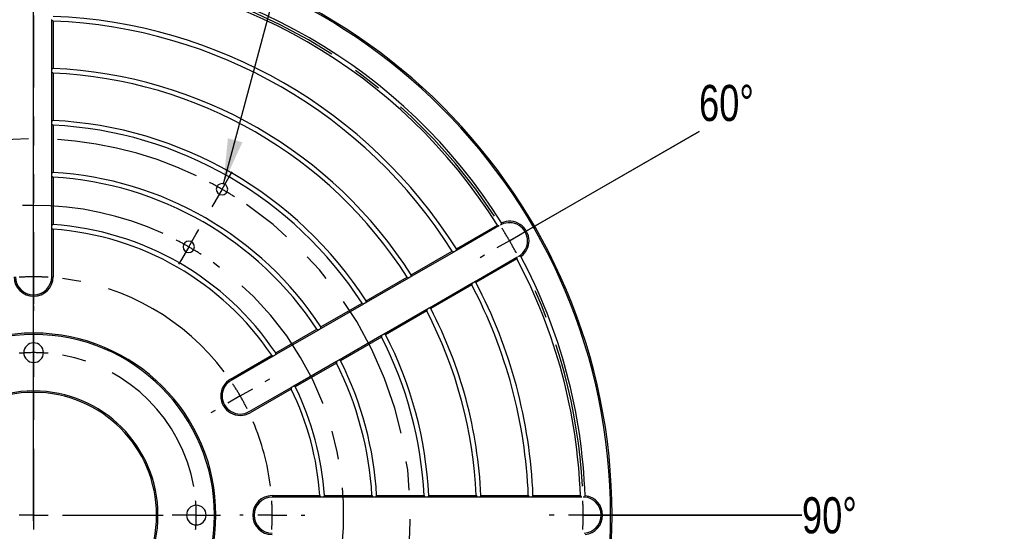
# Model space of a CAD drawing. Header units: inches. Extents: x 0.1 to 11.4, y 0.2 to 8.3.
# Tile 7 of 9: x 3.9 to 7.3, y 4.7 to 6.4. Entities that reach past the tile are written whole.
import ezdxf

# ---------------------------------------------------------------- set-up
doc = ezdxf.new("R2010")
doc.units = ezdxf.units.IN
doc.header["$MEASUREMENT"] = 0
doc.linetypes.add('CENTERX2', pattern=[0.8, 0.5, -0.1, 0.1, -0.1])
doc.linetypes.add('PHANTOM', pattern=[0.5, 0.25, -0.05, 0.05, -0.05, 0.05, -0.05])
doc.layers.add('CENTER', color=151, linetype='CENTERX2')
doc.layers.add('DIMENSIONS', color=150, linetype='Continuous')
doc.layers.add('SECTION', color=7, linetype='PHANTOM', lineweight=35)
doc.styles.add('SLDTEXTSTYLE0', font='TXT', dxfattribs={"width": 0.75})
doc.dimstyles.new('SLDDIMSTYLE0', dxfattribs={"dimtxt": 0.137795, "dimasz": 0.156, "dimexe": 0, "dimexo": 0.0625, "dimgap": 0.034449, "dimtad": 0, "dimtih": 1, "dimtoh": 1, "dimdec": 3, "dimlfac": 2, "dimrnd": 1e-09, "dimzin": 4, "dimdsep": 46, "dimtxsty": 'SLDTEXTSTYLE0', "dimsah": 1, "dimcen": 0, "dimadec": 0, "dimazin": 1, "dimtfac": 1, "dimtdec": 3, "dimtofl": 0, "dimtmove": 0, "dimatfit": 3, "dimfxl": 0, "dimfrac": 2, "dimtolj": 1, "dimtzin": 12, "dimarcsym": 0})
doc.dimstyles.new('SLDDIMSTYLE1', dxfattribs={"dimtxt": 0.137795, "dimasz": 0.156, "dimexe": 0, "dimexo": 0.0625, "dimgap": 0.034449, "dimtad": 0, "dimtih": 1, "dimtoh": 1, "dimdec": 3, "dimlfac": 2, "dimrnd": 1e-09, "dimzin": 12, "dimdsep": 46, "dimtxsty": 'SLDTEXTSTYLE0', "dimsah": 1, "dimcen": 0, "dimadec": 0, "dimazin": 3, "dimtfac": 1, "dimtdec": 3, "dimtofl": 0, "dimtmove": 0, "dimatfit": 3, "dimfxl": 0, "dimfrac": 2, "dimtolj": 1, "dimtzin": 12, "dimarcsym": 0})
doc.dimstyles.new('SLDDIMSTYLE2', dxfattribs={"dimtxt": 0.137795, "dimasz": 0.156, "dimexe": 0, "dimexo": 0.0625, "dimgap": 0.034449, "dimtad": 0, "dimtih": 1, "dimtoh": 1, "dimdec": 3, "dimlfac": 2, "dimrnd": 1e-09, "dimzin": 12, "dimdsep": 46, "dimtxsty": 'SLDTEXTSTYLE0', "dimsah": 1, "dimcen": 0, "dimadec": 0, "dimazin": 3, "dimtfac": 1, "dimtdec": 3, "dimtofl": 0, "dimtmove": 0, "dimatfit": 3, "dimfxl": 0, "dimfrac": 2, "dimtolj": 1, "dimtzin": 12, "dimarcsym": 0})

# ---------------------------------------------------------------- blocks, each defined once
blk = doc.blocks.new('SW_ANGORDINATE_DIMENSION_0')
at = {"layer": 'DIMENSIONS', "color": 0}
blk.add_line((0.0795, -2.6069), (0.0795, 0), dxfattribs=at)
at = {"layer": 'DIMENSIONS', "color": 0, "insert": (0, 0.1611), "char_height": 0.125, "attachment_point": 1, "style": 'SLDTEXTSTYLE0'}
blk.add_mtext('0°', dxfattribs=at)
blk = doc.blocks.new('SW_ANGORDINATE_DIMENSION_2')
at = {"layer": 'DIMENSIONS', "color": 0}
for p, q in [((0, 0), (-0.6555, -0.3784)), ((-0.6122, -0.3534), (0, 0))]:
    blk.add_line(p, q, dxfattribs=at)
at = {"layer": 'DIMENSIONS', "color": 0, "insert": (0, 0.1611), "char_height": 0.125, "attachment_point": 1, "style": 'SLDTEXTSTYLE0'}
blk.add_mtext('60°', dxfattribs=at)
blk = doc.blocks.new('SW_ANGORDINATE_DIMENSION_4')
at = {"layer": 'DIMENSIONS', "color": 0}
for p, q in [((0, 0.0992), (-0.7569, 0.0992)), ((-0.7069, 0.0992), (0, 0.0992))]:
    blk.add_line(p, q, dxfattribs=at)
at = {"layer": 'DIMENSIONS', "color": 0, "insert": (0, 0.1611), "char_height": 0.125, "attachment_point": 1, "style": 'SLDTEXTSTYLE0'}
blk.add_mtext('90°', dxfattribs=at)
blk = doc.blocks.new('_D')
at = {"layer": 'DIMENSIONS'}
for p, q in [((2.3864, 7.5654), (2.1364, 7.5654)), ((3.0326, 6.3914), (2.3864, 7.5654))]:
    blk.add_line(p, q, dxfattribs=at)
blk.add_solid([(3.0326, 6.3914), (2.9802, 6.5406), (2.9346, 6.5156)], dxfattribs=at)
at = {"layer": 'DIMENSIONS', "char_height": 0.1378, "attachment_point": 1, "style": 'SLDTEXTSTYLE0'}
for s, insert in [('%%c', (1.3914, 7.7419)), ('7.600', (1.5992, 7.744)), ('MAX B.C.', (1.3123, 7.5232))]:
    blk.add_mtext(s, dxfattribs=dict(at, insert=insert))
blk = doc.blocks.new('_D_1')
at = {"layer": 'DIMENSIONS'}
for p, q in [((2.1555, 6.9168), (1.9055, 6.9168)), ((3.4262, 5.3652), (2.1555, 6.9168))]:
    blk.add_line(p, q, dxfattribs=at)
blk.add_solid([(3.4262, 5.3652), (3.3474, 5.5024), (3.3072, 5.4694)], dxfattribs=at)
at = {"layer": 'DIMENSIONS', "char_height": 0.1378, "attachment_point": 1, "style": 'SLDTEXTSTYLE0'}
for s, insert in [('%%c', (1.1956, 7.0934)), ('3.300', (1.4034, 7.0955)), ('MIN B.C.', (1.1518, 6.8747))]:
    blk.add_mtext(s, dxfattribs=dict(at, insert=insert))
blk = doc.blocks.new('_D_2')
at = {"layer": 'DIMENSIONS'}
for p, q in [((2.7227, 4.287), (1.8099, 3.9595)), ((1.8099, 3.9595), (1.5599, 3.9595))]:
    blk.add_line(p, q, dxfattribs=at)
blk.add_solid([(2.7227, 4.287), (2.567, 4.2588), (2.5846, 4.2099)], dxfattribs=at)
at = {"layer": 'DIMENSIONS', "char_height": 0.1378, "attachment_point": 1, "style": 'SLDTEXTSTYLE0'}
for s, insert in [('%%c', (0.4864, 4.0267)), ('5.211', (0.6942, 4.0289)), ('B.C.', (1.2041, 4.0289))]:
    blk.add_mtext(s, dxfattribs=dict(at, insert=insert))
blk = doc.blocks.new('_D_3')
at = {"layer": 'DIMENSIONS'}
for p, q in [((3.0758, 4.1041), (1.9343, 3.2898)), ((1.9343, 3.2898), (1.6843, 3.2898))]:
    blk.add_line(p, q, dxfattribs=at)
blk.add_solid([(3.0758, 4.1041), (2.9337, 4.0347), (2.9639, 3.9924)], dxfattribs=at)
at = {"layer": 'DIMENSIONS', "char_height": 0.1378, "attachment_point": 1, "style": 'SLDTEXTSTYLE0'}
for s, insert in [('%%c', (0.6108, 3.357)), ('4.290', (0.8186, 3.3591)), ('B.C.', (1.3285, 3.3591))]:
    blk.add_mtext(s, dxfattribs=dict(at, insert=insert))
blk = doc.blocks.new('_D_4')
at = {"layer": 'DIMENSIONS'}
for p, q in [((4.3673, 4.3511), (5.819, 3.047)), ((5.819, 3.047), (6.069, 3.047))]:
    blk.add_line(p, q, dxfattribs=at)
blk.add_solid([(4.3673, 4.3511), (4.466, 4.2275), (4.5008, 4.2662)], dxfattribs=at)
at = {"layer": 'DIMENSIONS', "char_height": 0.1378, "attachment_point": 1, "style": 'SLDTEXTSTYLE0'}
for s, insert in [('%%c', (6.069, 3.1142)), ('2.250', (6.2768, 3.1163)), ('B.C.', (6.7867, 3.1163))]:
    blk.add_mtext(s, dxfattribs=dict(at, insert=insert))
blk = doc.blocks.new('_D_6')
at = {"layer": 'DIMENSIONS'}
for p, q in [((4.6053, 5.8741), (4.9523, 7.169)), ((4.9523, 7.169), (5.2499, 7.169))]:
    blk.add_line(p, q, dxfattribs=at)
blk.add_solid([(4.6053, 5.8741), (4.6708, 6.0181), (4.6206, 6.0315)], dxfattribs=at)
at = {"layer": 'DIMENSIONS', "attachment_point": 1, "style": 'SLDTEXTSTYLE0'}
for s, insert, char_height in [('12X 3-48 UNC THRU ALL', (5.2336, 7.456), 0.137795), ('FOR THERMOCOUPLE', (5.3124, 7.2373), 0.137795), ('CONNECTORS', (5.6151, 7.0185), 0.1378)]:
    blk.add_mtext(s, dxfattribs=dict(at, insert=insert, char_height=char_height))
blk = doc.blocks.new('SW_CENTERMARKSYMBOL_0')
at = {"layer": 'CENTER', "color": 0}
for p, q in [((0.6764, 0.609), (0.6862, 0.626)), ((0.6514, 0.5657), (0.6764, 0.609)), ((0.6514, 0.5657), (0.6264, 0.5224)), ((0.6264, 0.5224), (0.6166, 0.5054)), ((1.7321, 0.4375), (1.7472, 0.4462)), ((0.5363, 0.3663), (0.5612, 0.4096)), ((0.5612, 0.4096), (0.5711, 0.4266)), ((1.6454, 0.3875), (1.6887, 0.4125)), ((0, 0.3625), (0, 0.38)), ((1.6454, 0.3875), (1.6021, 0.3625)), ((0.5363, 0.3663), (0.5113, 0.323)), ((0, 0.2625), (0, 0.3125)), ((0.5113, 0.323), (0.5014, 0.306)), ((1.5588, 0.3375), (1.5437, 0.3288)), ((0, 0.2625), (0, 0.2125)), ((0, 0.1625), (0, 0.145)), ((0, 0.05), (0, 0.084)), ((0, 0), (0, 0.05)), ((0, 0), (0, -0.05)), ((0, -0.05), (0, -0.084)), ((0.8011, -0.1), (0.8162, -0.0912)), ((0, -0.4625), (0, -0.1148)), ((0.7145, -0.15), (0.7578, -0.125)), ((0.7145, -0.15), (0.6712, -0.175)), ((0.6279, -0.2), (0.6127, -0.2088)), ((0, -0.5625), (0, -0.5125)), ((0, -0.5625), (-0.05, -0.5625)), ((0, -0.5625), (0, -0.6125)), ((0, -0.5625), (0.05, -0.5625)), ((0.1, -0.5625), (0.4477, -0.5625)), ((0.5125, -0.5625), (0.4785, -0.5625)), ((0.5625, -0.5625), (0.5125, -0.5625)), ((0.5625, -0.5625), (0.6125, -0.5625)), ((0.6125, -0.5625), (0.6465, -0.5625)), ((0.725, -0.5625), (0.7125, -0.5625)), ((0.825, -0.5625), (0.775, -0.5625)), ((0.825, -0.5625), (0.875, -0.5625)), ((0.925, -0.5625), (0.9375, -0.5625)), ((1.8, -0.5625), (1.7825, -0.5625)), ((1.9, -0.5625), (1.85, -0.5625)), ((1.9, -0.5625), (1.95, -0.5625)), ((2, -0.5625), (2.0175, -0.5625))]:
    blk.add_line(p, q, dxfattribs=at)
for radius, start, end in [(1.9, 33.0156, 86.9844), (1.3028, 64.3981, 115.6019), (1.3028, 60, 62.199), (1.3028, 57.801, 60), (1.3028, 337.3981, 55.6019), (1.0725, 65.3423, 114.6577), (1.9, 30, 31.5078), (1.0725, 60, 62.6711), (1.9, 28.4922, 30), (1.0725, 57.3289, 60), (1.0725, 338.3423, 54.6577), (1.9, 3.0156, 26.9844), (0.825, 90, 93.4725), (0.825, 86.5275, 90), (0.825, 36.9449, 83.0551), (0.5625, 90, 95.093), (0.5625, 84.907, 90), (0.5625, 10.1859, 79.8141), (0.825, 30, 33.4725), (0.825, 26.5275, 30), (0.825, 6.9449, 23.0551), (0.5625, 0, 5.093), (0.825, 0, 3.4725), (1.9, 0, 1.5078), (0.5625, 354.907, 0), (0.825, 356.5275, 0), (1.9, 358.4922, 0)]:
    blk.add_arc((0, -0.5625), radius, start, end, dxfattribs=at)

msp = doc.modelspace()

# ---------------------------------------------------------------- linework, layer by layer
at = {"color": 1, "linetype": 'Continuous', "lineweight": 25}
for p, q in [((4.01139, 6.44062), (4.01139, 6.44236)), ((4.01139, 6.27089), (4.01139, 6.44062)), ((4.01639, 6.43754), (4.01639, 6.27357)), ((4.01139, 6.26916), (4.01139, 6.27089)), ((4.01139, 6.26049), (4.01139, 6.26222)), ((4.01139, 6.09072), (4.01139, 6.26049)), ((4.01639, 6.25739), (4.01639, 6.09337)), ((4.01139, 6.08899), (4.01139, 6.09072)), ((4.01139, 6.08032), (4.01139, 6.08205)), ((4.01139, 5.91051), (4.01139, 6.08032)), ((4.01639, 6.07719), (4.01639, 5.91312)), ((4.01139, 5.90877), (4.01139, 5.91051)), ((4.01139, 5.9001), (4.01139, 5.90183)), ((4.01139, 5.73021), (4.01139, 5.9001)), ((4.01639, 5.89693), (4.01639, 5.73278)), ((4.01139, 5.72847), (4.01139, 5.73021)), ((4.01139, 5.7198), (4.01139, 5.72153)), ((5.41056, 5.6488), (5.55254, 5.73077)), ((5.55769, 5.72797), (5.41072, 5.64312)), ((4.01139, 5.55196), (4.01139, 5.7198)), ((4.01639, 5.71658), (4.01639, 5.55196)), ((5.25454, 5.55872), (5.39655, 5.64071)), ((5.40171, 5.63792), (5.25472, 5.55305)), ((5.40321, 5.63878), (5.40171, 5.63792)), ((5.41072, 5.64312), (5.40922, 5.64225)), ((5.47322, 5.53486), (5.62019, 5.61972)), ((5.62004, 5.61386), (5.47806, 5.53188)), ((5.09849, 5.46862), (5.24053, 5.55063)), ((5.25472, 5.55305), (5.25322, 5.55218)), ((5.24571, 5.54785), (5.09869, 5.46297)), ((5.31722, 5.4448), (5.46421, 5.52966)), ((5.46405, 5.52379), (5.32204, 5.44181)), ((4.94238, 5.3785), (5.08447, 5.46053)), ((5.08968, 5.45777), (4.94262, 5.37286)), ((5.09118, 5.45863), (5.08968, 5.45777)), ((5.16119, 5.35471), (5.30821, 5.4396)), ((5.30803, 5.43372), (5.16599, 5.35171)), ((4.7862, 5.28833), (4.92836, 5.3704)), ((4.93361, 5.36765), (4.78648, 5.28271)), ((4.94262, 5.37286), (4.94112, 5.37199)), ((5.00512, 5.26461), (5.15218, 5.34951)), ((5.15197, 5.34362), (5.00988, 5.26158)), ((4.62961, 5.19791), (4.77217, 5.28022)), ((4.77746, 5.2775), (4.63211, 5.19358)), ((4.77896, 5.27837), (4.77746, 5.2775)), ((4.78648, 5.28271), (4.78497, 5.28184)), ((4.84898, 5.17446), (4.99611, 5.2594)), ((4.99586, 5.25349), (4.8537, 5.17141)), ((4.99611, 5.2594), (4.99761, 5.26027)), ((5.00362, 5.26374), (5.00512, 5.26461)), ((4.69461, 5.08533), (4.83996, 5.16925)), ((4.83967, 5.16331), (4.69711, 5.081)), ((4.83996, 5.16925), (4.84146, 5.17012)), ((4.84747, 5.17359), (4.84898, 5.17446)), ((4.77389, 4.79446), (4.9385, 4.79446)), ((4.94172, 4.78946), (4.77389, 4.78946)), ((4.94346, 4.78946), (4.94172, 4.78946)), ((4.95214, 4.78946), (4.9504, 4.78946)), ((5.12203, 4.78946), (4.95214, 4.78946)), ((4.95471, 4.79446), (5.11886, 4.79446)), ((5.12376, 4.78946), (5.12203, 4.78946)), ((5.13243, 4.78946), (5.1307, 4.78946)), ((5.30225, 4.78946), (5.13243, 4.78946)), ((5.13505, 4.79446), (5.29912, 4.79446)), ((5.30398, 4.78946), (5.30225, 4.78946)), ((5.31265, 4.78946), (5.31092, 4.78946)), ((5.48242, 4.78946), (5.31265, 4.78946)), ((5.3153, 4.79446), (5.47932, 4.79446)), ((5.48415, 4.78946), (5.48242, 4.78946)), ((5.49282, 4.78946), (5.49108, 4.78946)), ((5.66255, 4.78946), (5.49282, 4.78946)), ((5.4955, 4.79446), (5.65947, 4.79446)), ((5.66428, 4.78946), (5.66255, 4.78946)), ((5.67295, 4.78946), (5.67122, 4.78946)), ((5.84266, 4.78946), (5.67295, 4.78946)), ((5.67565, 4.79446), (5.8396, 4.79446)), ((5.84439, 4.78946), (5.84266, 4.78946))]:
    msp.add_line(p, q, dxfattribs=at)
at = {"color": 1, "linetype": 'Continuous', "lineweight": 25, "flags": 128}
for points in [[(5.55919, 5.72884), (5.55835, 5.72835), (5.55769, 5.72797)], [(5.62019, 5.61972), (5.62103, 5.6202), (5.62169, 5.62058)], [(5.24721, 5.54872), (5.24637, 5.54823), (5.24571, 5.54785)], [(5.46421, 5.52966), (5.46505, 5.53015), (5.46571, 5.53053)], [(5.47172, 5.534), (5.47256, 5.53448), (5.47322, 5.53486)], [(5.09869, 5.46297), (5.09785, 5.46248), (5.09719, 5.4621)], [(5.30821, 5.4396), (5.30905, 5.44008), (5.30971, 5.44046)], [(5.31572, 5.44393), (5.31656, 5.44442), (5.31722, 5.4448)], [(4.93511, 5.36852), (4.93427, 5.36804), (4.93361, 5.36765)], [(5.15218, 5.34951), (5.15302, 5.35), (5.15368, 5.35038)], [(5.15969, 5.35385), (5.16053, 5.35433), (5.16119, 5.35471)]]:
    msp.add_lwpolyline(points, dxfattribs=at)
at = {"color": 1, "linetype": 'Continuous', "lineweight": 25}
for centre, radius, start, end in [((3.94889, 4.72696), 2, 0, 180), ((3.94889, 4.72696), 1.995, 0, 180), ((3.94889, 4.72696), 1.90808, 32.01668, 87.98332), ((3.94889, 4.72696), 1.89192, 32.04464, 87.95536), ((3.94889, 4.72696), 1.72808, 32.23858, 87.76142), ((3.94889, 4.72696), 1.71192, 32.25973, 87.74027), ((3.94889, 4.72696), 1.54808, 32.49902, 87.50098), ((3.94889, 4.72696), 1.53192, 32.52541, 87.47459), ((3.94889, 4.72696), 1.36808, 32.82807, 87.17193), ((3.94889, 4.72696), 1.35192, 32.86192, 87.13808), ((3.94889, 4.72696), 1.18808, 33.25697, 86.74303), ((3.94889, 4.72696), 1.17192, 33.30195, 86.69805), ((4.60026, 5.85517), 0.01963, 0, 180), ((4.60026, 5.85517), 0.01963, 180, 0), ((3.94889, 4.72696), 1.00808, 33.83933, 86.16067), ((5.59433, 5.67696), 0.0675, 0, 114.13193), ((5.59433, 5.67696), 0.0625, 0, 116.16952), ((3.94889, 4.72696), 0.99192, 33.902, 86.098), ((4.48514, 5.65577), 0.01963, 0, 180), ((4.48514, 5.65577), 0.01963, 180, 0), ((5.59433, 5.67696), 0.0625, 303.83048, 0), ((5.59433, 5.67696), 0.0675, 305.86807, 0), ((3.94889, 4.72696), 1.90808, 2.01668, 27.98332), ((3.94889, 4.72696), 1.89192, 2.04464, 27.95536), ((3.94889, 5.55196), 0.0675, 180, 0), ((3.94889, 5.55196), 0.0625, 180, 0), ((3.94889, 4.72696), 1.71192, 2.25973, 27.74027), ((3.94889, 4.72696), 1.72808, 2.23858, 27.76142), ((3.94889, 4.72696), 1.53192, 2.52541, 27.47459), ((3.94889, 4.72696), 1.54808, 2.49902, 27.50098), ((3.94889, 4.72696), 0.63025, 0, 180), ((3.94889, 4.72696), 0.62525, 0, 180), ((3.94889, 4.72696), 1.36808, 2.82807, 27.17193), ((3.94889, 5.28946), 0.034, 0, 180), ((3.94889, 4.72696), 1.35192, 2.86192, 27.13808), ((3.94889, 5.28946), 0.034, 180, 0), ((3.94889, 4.72696), 1.17192, 3.30195, 26.69805), ((3.94889, 4.72696), 1.18808, 3.25697, 26.74303), ((4.66336, 5.13946), 0.0675, 120, 300), ((4.66336, 5.13946), 0.0625, 120, 300), ((3.94889, 4.72696), 0.43, 0, 180), ((3.94889, 4.72696), 0.425, 0, 180), ((3.94889, 4.72696), 0.99192, 3.902, 26.098), ((3.94889, 4.72696), 1.00808, 3.83933, 26.16067), ((4.77389, 4.72696), 0.0675, 90, 270), ((4.77389, 4.72696), 0.0625, 90, 270), ((5.84889, 4.72696), 0.0625, 0, 86.16952), ((5.84889, 4.72696), 0.0675, 0, 84.13193), ((4.51139, 4.72696), 0.034, 0, 180), ((3.94889, 4.72696), 2, 180, 0), ((3.94889, 4.72696), 1.995, 180, 0), ((3.94889, 4.72696), 0.63025, 180, 0), ((3.94889, 4.72696), 0.62525, 180, 0), ((3.94889, 4.72696), 0.43, 180, 0), ((3.94889, 4.72696), 0.425, 180, 0), ((4.51139, 4.72696), 0.034, 180, 0), ((5.84889, 4.72696), 0.0625, 273.83048, 0), ((5.84889, 4.72696), 0.0675, 275.86807, 0)]:
    msp.add_arc(centre, radius, start, end, dxfattribs=at)
for points in [[(4.01139, 6.44062), (4.01305, 6.4396), (4.01472, 6.43857), (4.01639, 6.43754)], [(4.01639, 6.27357), (4.01472, 6.27268), (4.01305, 6.27178), (4.01139, 6.27089)], [(4.01139, 6.26049), (4.01305, 6.25946), (4.01472, 6.25842), (4.01639, 6.25739)], [(4.01639, 6.09337), (4.01472, 6.09249), (4.01305, 6.09161), (4.01139, 6.09072)], [(4.01139, 6.08032), (4.01305, 6.07928), (4.01472, 6.07823), (4.01639, 6.07719)], [(4.01639, 5.91312), (4.01472, 5.91225), (4.01305, 5.91138), (4.01139, 5.91051)], [(4.01139, 5.9001), (4.01306, 5.89904), (4.01472, 5.89799), (4.01639, 5.89693)], [(4.01639, 5.73278), (4.01472, 5.73193), (4.01305, 5.73107), (4.01139, 5.73021)], [(5.55254, 5.73077), (5.55426, 5.72984), (5.55598, 5.72891), (5.55769, 5.72797)], [(5.56677, 5.73305), (5.56625, 5.7328), (5.56573, 5.73253), (5.56522, 5.73226)], [(5.56677, 5.73305), (5.56675, 5.73489), (5.56674, 5.73673), (5.56674, 5.73856)], [(4.01139, 5.7198), (4.01306, 5.71873), (4.01472, 5.71765), (4.01639, 5.71658)], [(5.39655, 5.64071), (5.39827, 5.63978), (5.39999, 5.63885), (5.40171, 5.63792)], [(5.41072, 5.64312), (5.41067, 5.64501), (5.41061, 5.6469), (5.41056, 5.6488)], [(5.62019, 5.61972), (5.62014, 5.61776), (5.62009, 5.61581), (5.62004, 5.61386)], [(5.62767, 5.62409), (5.62816, 5.6244), (5.62865, 5.62472), (5.62913, 5.62504)], [(5.63388, 5.62226), (5.6323, 5.62318), (5.63072, 5.62411), (5.62913, 5.62504)], [(5.24053, 5.55063), (5.24226, 5.54971), (5.24398, 5.54878), (5.24571, 5.54785)], [(5.25472, 5.55305), (5.25466, 5.55494), (5.2546, 5.55683), (5.25454, 5.55872)], [(5.46421, 5.52966), (5.46416, 5.52771), (5.4641, 5.52575), (5.46405, 5.52379)], [(5.47806, 5.53188), (5.47645, 5.53288), (5.47483, 5.53387), (5.47322, 5.53486)], [(5.08447, 5.46053), (5.08621, 5.45961), (5.08795, 5.45869), (5.08968, 5.45777)], [(5.09869, 5.46297), (5.09863, 5.46485), (5.09856, 5.46674), (5.09849, 5.46862)], [(5.30821, 5.4396), (5.30815, 5.43764), (5.30809, 5.43568), (5.30803, 5.43372)], [(5.32204, 5.44181), (5.32043, 5.44281), (5.31883, 5.4438), (5.31722, 5.4448)], [(4.92836, 5.3704), (4.93011, 5.36949), (4.93186, 5.36857), (4.93361, 5.36765)], [(4.94262, 5.37286), (4.94254, 5.37474), (4.94247, 5.37662), (4.94238, 5.3785)], [(5.15218, 5.34951), (5.15211, 5.34755), (5.15204, 5.34558), (5.15197, 5.34362)], [(5.16599, 5.35171), (5.16439, 5.35271), (5.16279, 5.35372), (5.16119, 5.35471)], [(4.77217, 5.28022), (4.77393, 5.27932), (4.7757, 5.27841), (4.77746, 5.2775)], [(4.78648, 5.28271), (4.78639, 5.28458), (4.7863, 5.28645), (4.7862, 5.28833)], [(4.99611, 5.2594), (4.99603, 5.25743), (4.99595, 5.25546), (4.99586, 5.25349)], [(5.00988, 5.26158), (5.0083, 5.26259), (5.00671, 5.2636), (5.00512, 5.26461)], [(4.83996, 5.16925), (4.83987, 5.16727), (4.83977, 5.16529), (4.83967, 5.16331)], [(4.8537, 5.17141), (4.85213, 5.17243), (4.85055, 5.17345), (4.84898, 5.17446)], [(4.9385, 4.79446), (4.93958, 4.79279), (4.94065, 4.79113), (4.94172, 4.78946)], [(4.95214, 4.78946), (4.953, 4.79112), (4.95385, 4.79279), (4.95471, 4.79446)], [(5.11886, 4.79446), (5.11992, 4.79279), (5.12097, 4.79113), (5.12203, 4.78946)], [(5.13243, 4.78946), (5.13331, 4.79112), (5.13418, 4.79279), (5.13505, 4.79446)], [(5.29912, 4.79446), (5.30016, 4.79279), (5.30121, 4.79113), (5.30225, 4.78946)], [(5.31265, 4.78946), (5.31354, 4.79112), (5.31442, 4.79279), (5.3153, 4.79446)], [(5.47932, 4.79446), (5.48035, 4.79279), (5.48138, 4.79113), (5.48242, 4.78946)], [(5.49282, 4.78946), (5.49371, 4.79112), (5.49461, 4.79279), (5.4955, 4.79446)], [(5.65947, 4.79446), (5.6605, 4.79279), (5.66153, 4.79113), (5.66255, 4.78946)], [(5.67295, 4.78946), (5.67385, 4.79112), (5.67475, 4.79279), (5.67565, 4.79446)], [(5.8396, 4.79446), (5.84062, 4.79279), (5.84164, 4.79113), (5.84266, 4.78946)], [(5.85306, 4.78932), (5.85248, 4.78936), (5.8519, 4.78939), (5.85133, 4.78941)], [(5.85306, 4.78932), (5.85397, 4.79092), (5.85488, 4.79252), (5.85579, 4.7941)]]:
    msp.add_open_spline(points, degree=3, dxfattribs=at)
for points, knots in [([(4.01139, 6.26222), (4.01139, 6.26235), (4.01139, 6.2626), (4.01139, 6.2631), (4.01139, 6.26405), (4.01139, 6.26569), (4.01139, 6.26743), (4.01139, 6.26856), (4.01139, 6.26896), (4.01139, 6.26916)], [0, 0, 0, 0, 0.0820963, 0.1648529, 0.2508157, 0.5001853, 0.7488405, 0.8747283, 1, 1, 1, 1]), ([(4.01139, 6.08205), (4.01139, 6.08218), (4.01139, 6.08243), (4.01139, 6.08293), (4.01139, 6.08388), (4.01139, 6.08553), (4.01139, 6.08726), (4.01139, 6.0884), (4.01139, 6.08879), (4.01139, 6.08899)], [0, 0, 0, 0, 0.0821101, 0.1648595, 0.2507931, 0.5003522, 0.7493076, 0.8750675, 1, 1, 1, 1]), ([(4.01139, 5.90183), (4.01139, 5.90196), (4.01139, 5.90221), (4.01139, 5.90271), (4.01139, 5.90366), (4.01139, 5.90531), (4.01139, 5.90704), (4.01139, 5.90818), (4.01139, 5.90857), (4.01139, 5.90877)], [0, 0, 0, 0, 0.0826082, 0.1654991, 0.2512333, 0.5001425, 0.7490388, 0.874841, 1, 1, 1, 1]), ([(4.01139, 5.72153), (4.01139, 5.72166), (4.01139, 5.72191), (4.01139, 5.72241), (4.01139, 5.72336), (4.01139, 5.72501), (4.01139, 5.72674), (4.01139, 5.72788), (4.01139, 5.72828), (4.01139, 5.72847)], [0, 0, 0, 0, 0.0825026, 0.1654524, 0.2514165, 0.500143, 0.7487106, 0.8747757, 1, 1, 1, 1]), ([(5.56522, 5.73226), (5.56509, 5.7322), (5.56484, 5.73206), (5.56432, 5.73178), (5.56374, 5.73146), (5.5633, 5.73121), (5.56308, 5.73108)], [0, 0, 0, 0, 0.2493719, 0.4999893, 0.7505699, 1, 1, 1, 1]), ([(5.40922, 5.64225), (5.40911, 5.64219), (5.40889, 5.64206), (5.40846, 5.64181), (5.40763, 5.64134), (5.40621, 5.64051), (5.40471, 5.63965), (5.40373, 5.63908), (5.40338, 5.63888), (5.40321, 5.63878)], [0, 0, 0, 0, 0.0827565, 0.1657702, 0.2516137, 0.5001092, 0.7486318, 0.8746291, 1, 1, 1, 1]), ([(5.62558, 5.62283), (5.6258, 5.62296), (5.62623, 5.62321), (5.6268, 5.62355), (5.62731, 5.62386), (5.62755, 5.62402), (5.62767, 5.62409)], [0, 0, 0, 0, 0.2493715, 0.4999643, 0.7505885, 1, 1, 1, 1]), ([(5.25322, 5.55218), (5.25311, 5.55212), (5.25289, 5.552), (5.25246, 5.55174), (5.25163, 5.55127), (5.25021, 5.55045), (5.24871, 5.54958), (5.24773, 5.54901), (5.24738, 5.54882), (5.24721, 5.54872)], [0, 0, 0, 0, 0.08275458, 0.16576772, 0.25161228, 0.50011011, 0.74863424, 0.87463177, 1, 1, 1, 1]), ([(5.46571, 5.53053), (5.46582, 5.53059), (5.46604, 5.53072), (5.46648, 5.53097), (5.4673, 5.53145), (5.46872, 5.53227), (5.47022, 5.53313), (5.47121, 5.5337), (5.47155, 5.5339), (5.47172, 5.534)], [0, 0, 0, 0, 0.0827565, 0.1657702, 0.2516137, 0.5001092, 0.7486319, 0.8746291, 1, 1, 1, 1]), ([(5.09719, 5.4621), (5.09708, 5.46204), (5.09686, 5.46191), (5.09643, 5.46166), (5.0956, 5.46119), (5.09418, 5.46036), (5.09268, 5.4595), (5.0917, 5.45893), (5.09135, 5.45873), (5.09118, 5.45863)], [0, 0, 0, 0, 0.0827519, 0.1657643, 0.2516102, 0.5001114, 0.7486377, 0.8746356, 1, 1, 1, 1]), ([(5.30971, 5.44046), (5.30982, 5.44053), (5.31004, 5.44065), (5.31048, 5.4409), (5.3113, 5.44138), (5.31272, 5.4422), (5.31422, 5.44307), (5.31521, 5.44363), (5.31555, 5.44383), (5.31572, 5.44393)], [0, 0, 0, 0, 0.0827546, 0.16576775, 0.25161227, 0.50011019, 0.74863432, 0.87463179, 1, 1, 1, 1]), ([(4.94112, 5.37199), (4.94101, 5.37193), (4.94079, 5.3718), (4.94035, 5.37155), (4.93953, 5.37108), (4.93811, 5.37025), (4.93661, 5.36939), (4.93562, 5.36882), (4.93528, 5.36862), (4.93511, 5.36852)], [0, 0, 0, 0, 0.08274788, 0.1657591, 0.25160709, 0.5001134, 0.74864286, 0.87464128, 1, 1, 1, 1]), ([(5.15368, 5.35038), (5.15379, 5.35044), (5.15401, 5.35057), (5.15445, 5.35082), (5.15527, 5.35129), (5.15669, 5.35212), (5.15819, 5.35298), (5.15918, 5.35355), (5.15952, 5.35375), (5.15969, 5.35385)], [0, 0, 0, 0, 0.0827519, 0.1657643, 0.2516102, 0.5001116, 0.7486378, 0.8746356, 1, 1, 1, 1]), ([(4.78497, 5.28184), (4.78487, 5.28178), (4.78465, 5.28165), (4.78421, 5.2814), (4.78339, 5.28093), (4.78196, 5.28011), (4.78046, 5.27924), (4.77948, 5.27867), (4.77913, 5.27847), (4.77896, 5.27837)], [0, 0, 0, 0, 0.0827415, 0.1657509, 0.2516022, 0.5001165, 0.748651, 0.8746503, 1, 1, 1, 1]), ([(4.99761, 5.26027), (4.99772, 5.26033), (4.99793, 5.26046), (4.99837, 5.26071), (4.99919, 5.26118), (5.00062, 5.26201), (5.00212, 5.26287), (5.0031, 5.26344), (5.00345, 5.26364), (5.00362, 5.26374)], [0, 0, 0, 0, 0.0827479, 0.1657592, 0.2516071, 0.5001136, 0.748643, 0.8746413, 1, 1, 1, 1]), ([(4.84146, 5.17012), (4.84157, 5.17018), (4.84179, 5.17031), (4.84223, 5.17056), (4.84305, 5.17103), (4.84447, 5.17186), (4.84597, 5.17272), (4.84696, 5.17329), (4.8473, 5.17349), (4.84747, 5.17359)], [0, 0, 0, 0, 0.08274159, 0.16575101, 0.25160211, 0.50011683, 0.74865131, 0.87465038, 1, 1, 1, 1]), ([(4.9504, 4.78946), (4.95028, 4.78946), (4.95003, 4.78946), (4.94952, 4.78946), (4.94857, 4.78946), (4.94693, 4.78946), (4.94519, 4.78946), (4.94405, 4.78946), (4.94366, 4.78946), (4.94346, 4.78946)], [0, 0, 0, 0, 0.0820765, 0.1648849, 0.250977, 0.4997161, 0.7487564, 0.875263, 1, 1, 1, 1]), ([(5.1307, 4.78946), (5.13057, 4.78946), (5.13033, 4.78946), (5.12982, 4.78946), (5.12887, 4.78946), (5.12723, 4.78946), (5.12549, 4.78946), (5.12435, 4.78946), (5.12396, 4.78946), (5.12376, 4.78946)], [0, 0, 0, 0, 0.08200188, 0.16482791, 0.25103132, 0.49967712, 0.74839447, 0.87502642, 1, 1, 1, 1]), ([(5.31092, 4.78946), (5.31079, 4.78946), (5.31054, 4.78946), (5.31004, 4.78946), (5.30909, 4.78946), (5.30745, 4.78946), (5.30572, 4.78946), (5.30458, 4.78946), (5.30418, 4.78946), (5.30398, 4.78946)], [0, 0, 0, 0, 0.0819926, 0.1648349, 0.2510816, 0.4996813, 0.7481729, 0.8748309, 1, 1, 1, 1]), ([(5.49108, 4.78946), (5.49096, 4.78946), (5.49071, 4.78946), (5.49021, 4.78946), (5.48926, 4.78946), (5.48762, 4.78946), (5.48588, 4.78946), (5.48474, 4.78946), (5.48435, 4.78946), (5.48415, 4.78946)], [0, 0, 0, 0, 0.082028, 0.1648497, 0.2510169, 0.4996799, 0.7485113, 0.8751124, 1, 1, 1, 1]), ([(5.67122, 4.78946), (5.67109, 4.78946), (5.67084, 4.78946), (5.67034, 4.78946), (5.66939, 4.78946), (5.66775, 4.78946), (5.66601, 4.78946), (5.66488, 4.78946), (5.66448, 4.78946), (5.66428, 4.78946)], [0, 0, 0, 0, 0.0821558, 0.1649655, 0.2509791, 0.499749, 0.7489199, 0.8753298, 1, 1, 1, 1]), ([(5.85133, 4.78941), (5.85118, 4.78942), (5.85089, 4.78943), (5.8503, 4.78944), (5.84964, 4.78946), (5.84914, 4.78946), (5.84889, 4.78946)], [0, 0, 0, 0, 0.2493718, 0.4999882, 0.7505689, 1, 1, 1, 1])]:
    msp.add_open_spline(points, degree=3, knots=knots, dxfattribs=at)
at = {"layer": 'SECTION'}
msp.add_line((3.94889, 7.20696), (3.94889, 2.24696), dxfattribs=at)

# ---------------------------------------------------------------- block references
at = {"layer": 'CENTER'}
msp.add_blockref('SW_CENTERMARKSYMBOL_0', (3.94889, 5.28946), dxfattribs=at)
at = {"layer": 'DIMENSIONS'}
for name, p in [('SW_ANGORDINATE_DIMENSION_0', (3.86937, 7.38381)), ('SW_ANGORDINATE_DIMENSION_2', (6.24979, 6.05539)), ('SW_ANGORDINATE_DIMENSION_4', (6.60574, 4.62774))]:
    msp.add_blockref(name, p, dxfattribs=at)

# ---------------------------------------------------------------- dimensions: what is measured, and where the dimension line sits
for p1, p2, text, dimstyle, picture, middle in [((4.86515, 3.06249), (3.03263, 6.39143), '<>\\PMAX B.C.', 'SLDDIMSTYLE0', '_D', (1.72435, 7.56537)), ((4.47161, 4.08869), (3.42617, 5.36523), '<>\\PMIN B.C.', 'SLDDIMSTYLE0', '_D_1', (1.52863, 6.91683)), ((4.822, 5.34979), (3.07577, 4.10412), '<> B.C.', 'SLDDIMSTYLE0', '_D_3', (1.14754, 3.28983)), ((5.17511, 5.16689), (2.72266, 4.28703), '<> B.C.', 'SLDDIMSTYLE1', '_D_2', (1.02315, 3.95955)), ((3.53043, 5.10286), (4.36734, 4.35106), '<> B.C.', 'SLDDIMSTYLE0', '_D_4', (6.60574, 3.04703))]:
    dim = msp.add_diameter_dim_2p(p1=p1, p2=p2, text=text, dimstyle=dimstyle, dxfattribs=at)
    dim.commit()
    dim.dimension.update_dxf_attribs({"geometry": picture, "text_midpoint": middle, "dimtype": 163})
dim = msp.add_radius_dim(center=(4.60026, 5.85517), mpoint=(4.60534, 5.87413), text='12X 3-48 UNC THRU ALL\\PFOR THERMOCOUPLE\\PCONNECTORS', dimstyle='SLDDIMSTYLE2', dxfattribs=at)
dim.commit()
dim.dimension.update_dxf_attribs({"geometry": '_D_6', "text_midpoint": (6.24979, 7.169), "dimtype": 164})

doc.saveas('drawing.dxf')
